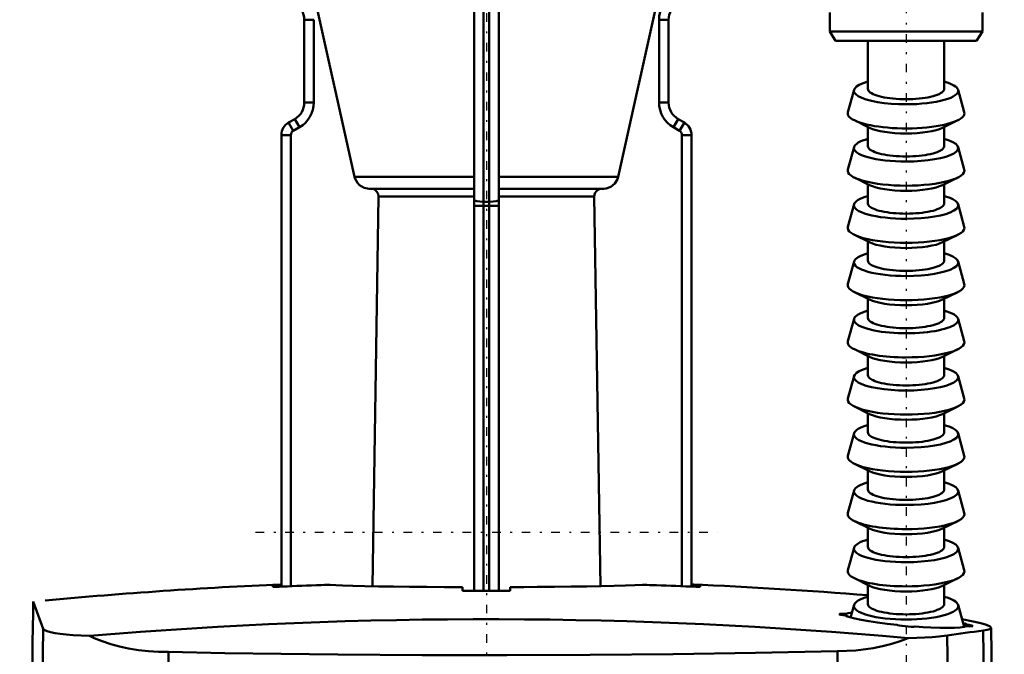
# Model space of a CAD drawing. Header units: millimetres. Extents: x -24 to 27, y -234 to 29.
# Tile 3 of 4: x -24 to 27, y -68 to -35. Entities that reach past the tile are written whole.
import ezdxf

# ---------------------------------------------------------------- set-up
doc = ezdxf.new("R2010")
doc.units = ezdxf.units.MM
doc.linetypes.add('Center', pattern=[1.5, 0.45, -0.5, 0.05, -0.5])
doc.layers.add('050', color=1, linetype='Continuous', lineweight=50)
doc.layers.add('MITTE', color=6, linetype='Center', lineweight=25)

# ---------------------------------------------------------------- blocks, each defined once
blk = doc.blocks.new('11_136_724_00_3_Schwimmer_0_in_136724_3')
at = {"layer": '050'}
for p, q in [((-11.205, -64.651), (-11.205, -64.56)), ((-1.25, -64.872), (-1.25, -64.67)), ((1.25, -64.872), (1.25, -64.67)), ((11.205, -64.56), (11.205, -64.651)), ((-23.772, -66.412), (-23.758, -65.43)), ((-23.758, -65.43), (-23.231, -66.865)), ((-23.158, -65.374), (-23.155, -65.381)), ((18.835, -66.07), (18.835, -66.16)), ((-23.774, -66.422), (-24.47, -116.294)), ((-23.772, -66.412), (-23.774, -66.422)), ((-23.231, -66.865), (-23.92, -116.294)), ((25.165, -66.632), (25.165, -66.721)), ((26.046, -66.951), (26.67, -116.294)), ((27.15, -116.294), (26.459, -66.81)), ((24.156, -67.207), (24.777, -116.294)), ((-16.671, -68.07), (-16.752, -116.294)), ((18.413, -68.03), (18.506, -116.294)), ((-24.47, -116.294), (27.15, -116.294))]:
    blk.add_line(p, q, dxfattribs=at)
for points in [[(-11.205, -64.56), (-11.177, -64.557), (-11.096, -64.552), (-10.97, -64.545), (-10.815, -64.538), (-10.75, -64.535)], [(-10.705, -64.644), (-10.87, -64.65), (-11.017, -64.654), (-11.129, -64.655), (-11.193, -64.653), (-11.205, -64.651)], [(-8.657, -64.564), (-8.492, -64.559), (-8.345, -64.557), (-8.233, -64.557), (-8.189, -64.559)], [(-1.25, -64.67), (-2.205, -64.667), (-3.133, -64.661), (-4.028, -64.653), (-4.876, -64.642), (-5.66, -64.631), (-6.372, -64.617), (-7.005, -64.602), (-7.549, -64.586), (-7.898, -64.572), (-8.189, -64.559)], [(8.189, -64.559), (7.786, -64.577), (7.283, -64.594), (6.693, -64.61), (6.017, -64.624), (5.267, -64.637), (4.45, -64.648), (3.575, -64.657), (2.657, -64.664), (1.96, -64.668), (1.25, -64.67)], [(8.189, -64.559), (8.273, -64.557), (8.401, -64.558), (8.557, -64.561), (8.657, -64.564)], [(11.205, -64.651), (11.177, -64.654), (11.096, -64.655), (10.971, -64.653), (10.816, -64.648), (10.705, -64.644)], [(10.751, -64.535), (10.87, -64.541), (11.017, -64.548), (11.129, -64.554), (11.193, -64.558), (11.205, -64.56)], [(18.5, -66.089), (18.504, -66.084), (18.553, -66.072), (18.652, -66.067), (18.789, -66.068), (18.835, -66.07)], [(18.835, -66.07), (18.958, -66.032), (19.163, -66.004)], [(18.835, -66.16), (18.687, -66.141), (18.575, -66.12), (18.512, -66.1), (18.5, -66.089)], [(21.528, -66.654), (21, -66.595), (20.501, -66.531), (20.046, -66.462), (19.647, -66.392), (19.314, -66.322), (19.058, -66.254), (18.922, -66.205), (18.835, -66.16)], [(26.459, -66.81), (26.402, -66.739), (26.222, -66.655), (25.926, -66.564), (25.516, -66.468), (25.008, -66.372), (24.938, -66.36)], [(24.996, -66.555), (25.078, -66.586), (25.165, -66.632)], [(-23.231, -66.865), (-23.154, -66.925), (-23.028, -66.98), (-22.847, -67.032), (-22.615, -67.08), (-22.344, -67.12), (-22.028, -67.156), (-21.658, -67.186), (-21.247, -67.21), (-20.807, -67.227)], [(22.472, -66.738), (22.392, -66.746), (22.268, -66.747), (22.115, -66.74), (21.949, -66.727), (21.788, -66.708), (21.65, -66.685), (21.551, -66.662), (21.528, -66.654)], [(25.165, -66.721), (25.042, -66.76), (24.833, -66.788), (24.545, -66.806), (24.185, -66.812), (23.764, -66.806), (23.295, -66.788), (22.891, -66.766), (22.472, -66.738)], [(25.165, -66.632), (25.313, -66.655), (25.425, -66.678), (25.489, -66.699), (25.5, -66.711)], [(25.5, -66.711), (25.496, -66.716), (25.447, -66.726), (25.348, -66.729), (25.211, -66.724), (25.165, -66.721)], [(26.046, -66.951), (26.255, -66.918), (26.392, -66.877), (26.458, -66.814), (26.459, -66.81)], [(-16.671, -68.07), (-17.201, -68.061), (-17.724, -68.028), (-18.25, -67.969), (-18.761, -67.885), (-19.238, -67.782), (-19.695, -67.658), (-20.139, -67.51), (-20.557, -67.343), (-20.807, -67.227)], [(22.105, -67.34), (21.69, -67.502), (21.249, -67.644), (20.772, -67.769), (20.272, -67.87), (19.373, -67.988), (18.413, -68.03)], [(22.105, -67.34), (22.558, -67.33), (22.98, -67.314), (23.373, -67.291), (23.726, -67.261), (24.156, -67.207)], [(18.413, -68.03), (14.114, -68.121), (9.795, -68.187), (5.44, -68.229), (1.077, -68.246), (-3.361, -68.24), (-7.794, -68.209), (-10.76, -68.175), (-13.72, -68.128), (-16.671, -68.07)]]:
    blk.add_lwpolyline(points, dxfattribs=at)
for radius, start, end in [(249.995, 92.46453, 95.311), (249.88, 91.98536, 92.45534), (249.88, 87.54466, 88.01464), (249.995, 85.41134, 87.53547), (247.941, 84.88516, 94.81378)]:
    blk.add_arc((0, -314.294), radius, start, end, dxfattribs=at)
for centre, major_axis, ratio, start_param, end_param in [((0, -301.822), (-245.312, 0), 0.965926, 4.707293, 4.717485), ((34.225, -313.766), (-3.809, 247.099), 0.423536, 0.0418, 0.059915)]:
    blk.add_ellipse(centre, major_axis=major_axis, ratio=ratio, start_param=start_param, end_param=end_param, dxfattribs=at)
at = {"layer": 'MITTE'}
blk.add_line((-12.1, -61.784), (12.1, -61.784), dxfattribs=at)
blk = doc.blocks.new('12_136_724_00_3_Spindel_0_in_136724_3')
at = {"layer": '050'}
for p, q in [((18, -34.55), (18, -35.55)), ((26, -35.55), (26, -34.55)), ((18, -35.55), (18.3, -36.05)), ((26, -35.55), (18, -35.55)), ((25.7, -36.05), (26, -35.55)), ((25.7, -36.05), (18.3, -36.05)), ((20, -36.05), (20, -38.564)), ((24, -38.564), (24, -36.05)), ((19.273, -38.609), (18.947, -39.783)), ((25.053, -39.783), (24.727, -38.609)), ((19.288, -40.207), (20.082, -40.6)), ((23.918, -40.6), (24.712, -40.207)), ((20, -40.559), (20, -41.564)), ((24, -41.564), (24, -40.559)), ((19.273, -41.609), (18.947, -42.783)), ((25.053, -42.783), (24.727, -41.609)), ((19.288, -43.207), (20.082, -43.6)), ((23.918, -43.6), (24.712, -43.207)), ((20, -43.559), (20, -44.564)), ((24, -44.564), (24, -43.559)), ((19.273, -44.609), (18.947, -45.783)), ((25.053, -45.783), (24.727, -44.609)), ((19.288, -46.207), (20.082, -46.6)), ((23.918, -46.6), (24.712, -46.207)), ((20, -46.559), (20, -47.564)), ((24, -47.564), (24, -46.559)), ((19.273, -47.609), (18.947, -48.783)), ((25.053, -48.783), (24.727, -47.609)), ((19.288, -49.207), (20.082, -49.6)), ((23.918, -49.6), (24.712, -49.207)), ((20, -49.559), (20, -50.564)), ((24, -50.564), (24, -49.559)), ((19.273, -50.609), (18.947, -51.783)), ((25.053, -51.783), (24.727, -50.609)), ((19.288, -52.207), (20.082, -52.6)), ((20, -52.559), (20, -53.564)), ((23.918, -52.6), (24.712, -52.207)), ((24, -53.564), (24, -52.559)), ((19.273, -53.609), (18.947, -54.783)), ((25.053, -54.783), (24.727, -53.609)), ((19.288, -55.207), (20.082, -55.6)), ((23.918, -55.6), (24.712, -55.207)), ((20, -55.559), (20, -56.564)), ((24, -56.564), (24, -55.559)), ((19.273, -56.609), (18.947, -57.783)), ((25.053, -57.783), (24.727, -56.609)), ((19.288, -58.207), (20.082, -58.6)), ((23.918, -58.6), (24.712, -58.207)), ((20, -58.559), (20, -59.564)), ((24, -59.564), (24, -58.559)), ((19.273, -59.609), (18.947, -60.783)), ((25.053, -60.783), (24.727, -59.609)), ((19.288, -61.207), (20.082, -61.6)), ((23.918, -61.6), (24.712, -61.207)), ((20, -61.559), (20, -62.564)), ((24, -62.564), (24, -61.559)), ((19.273, -62.609), (18.947, -63.783)), ((25.053, -63.783), (24.727, -62.609)), ((19.288, -64.207), (20.082, -64.6)), ((23.918, -64.6), (24.712, -64.207)), ((20, -64.559), (20, -65.564)), ((24, -65.564), (24, -64.559)), ((19.273, -65.609), (19.091, -66.263)), ((25.047, -66.758), (24.727, -65.609))]:
    blk.add_line(p, q, dxfattribs=at)
for points in [[(22, -39.1), (21.826, -39.098), (21.653, -39.092), (21.482, -39.082), (21.316, -39.068), (21.155, -39.05), (21, -39.028), (20.853, -39.003), (20.714, -38.975), (20.586, -38.943), (20.468, -38.909), (20.362, -38.871), (20.268, -38.832), (20.187, -38.791), (20.121, -38.747), (20.068, -38.703), (20.03, -38.657), (20.008, -38.611), (20, -38.564)], [(24, -38.564), (23.992, -38.611), (23.97, -38.657), (23.932, -38.703), (23.879, -38.747), (23.813, -38.791), (23.732, -38.832), (23.638, -38.871), (23.532, -38.909), (23.414, -38.943), (23.286, -38.975), (23.147, -39.003), (23, -39.028), (22.845, -39.05), (22.684, -39.068), (22.518, -39.082), (22.347, -39.092), (22.174, -39.098), (22, -39.1)], [(22, -42.1), (21.826, -42.098), (21.653, -42.092), (21.482, -42.082), (21.316, -42.068), (21.155, -42.05), (21, -42.028), (20.853, -42.003), (20.714, -41.975), (20.586, -41.943), (20.468, -41.909), (20.362, -41.871), (20.268, -41.832), (20.187, -41.791), (20.121, -41.747), (20.068, -41.703), (20.03, -41.657), (20.008, -41.611), (20, -41.564)], [(24, -41.564), (23.992, -41.611), (23.97, -41.657), (23.932, -41.703), (23.879, -41.747), (23.813, -41.791), (23.732, -41.832), (23.638, -41.871), (23.532, -41.909), (23.414, -41.943), (23.286, -41.975), (23.147, -42.003), (23, -42.028), (22.845, -42.05), (22.684, -42.068), (22.518, -42.082), (22.347, -42.092), (22.174, -42.098), (22, -42.1)], [(22, -45.1), (21.826, -45.098), (21.653, -45.092), (21.482, -45.082), (21.316, -45.068), (21.155, -45.05), (21, -45.028), (20.853, -45.003), (20.714, -44.975), (20.586, -44.943), (20.468, -44.909), (20.362, -44.871), (20.268, -44.832), (20.187, -44.791), (20.121, -44.747), (20.068, -44.703), (20.03, -44.657), (20.008, -44.611), (20, -44.564)], [(24, -44.564), (23.992, -44.611), (23.97, -44.657), (23.932, -44.703), (23.879, -44.747), (23.813, -44.791), (23.732, -44.832), (23.638, -44.871), (23.532, -44.909), (23.414, -44.943), (23.286, -44.975), (23.147, -45.003), (23, -45.028), (22.845, -45.05), (22.684, -45.068), (22.518, -45.082), (22.347, -45.092), (22.174, -45.098), (22, -45.1)], [(22, -48.1), (21.826, -48.098), (21.653, -48.092), (21.482, -48.082), (21.316, -48.068), (21.155, -48.05), (21, -48.028), (20.853, -48.003), (20.714, -47.975), (20.586, -47.943), (20.468, -47.909), (20.362, -47.871), (20.268, -47.832), (20.187, -47.791), (20.121, -47.747), (20.068, -47.703), (20.03, -47.657), (20.008, -47.611), (20, -47.564)], [(24, -47.564), (23.992, -47.611), (23.97, -47.657), (23.932, -47.703), (23.879, -47.747), (23.813, -47.791), (23.732, -47.832), (23.638, -47.871), (23.532, -47.909), (23.414, -47.943), (23.286, -47.975), (23.147, -48.003), (23, -48.028), (22.845, -48.05), (22.684, -48.068), (22.518, -48.082), (22.347, -48.092), (22.174, -48.098), (22, -48.1)], [(22, -51.1), (21.826, -51.098), (21.653, -51.092), (21.482, -51.082), (21.316, -51.068), (21.155, -51.05), (21, -51.028), (20.853, -51.003), (20.714, -50.975), (20.586, -50.943), (20.468, -50.909), (20.362, -50.871), (20.268, -50.832), (20.187, -50.791), (20.121, -50.747), (20.068, -50.703), (20.03, -50.657), (20.008, -50.611), (20, -50.564)], [(24, -50.564), (23.992, -50.611), (23.97, -50.657), (23.932, -50.703), (23.879, -50.747), (23.813, -50.791), (23.732, -50.832), (23.638, -50.871), (23.532, -50.909), (23.414, -50.943), (23.286, -50.975), (23.147, -51.003), (23, -51.028), (22.845, -51.05), (22.684, -51.068), (22.518, -51.082), (22.347, -51.092), (22.174, -51.098), (22, -51.1)], [(22, -54.1), (21.826, -54.098), (21.653, -54.092), (21.482, -54.082), (21.316, -54.068), (21.155, -54.05), (21, -54.028), (20.853, -54.003), (20.714, -53.975), (20.586, -53.943), (20.468, -53.909), (20.362, -53.871), (20.268, -53.832), (20.187, -53.791), (20.121, -53.747), (20.068, -53.703), (20.03, -53.657), (20.008, -53.611), (20, -53.564)], [(24, -53.564), (23.992, -53.611), (23.97, -53.657), (23.932, -53.703), (23.879, -53.747), (23.813, -53.791), (23.732, -53.832), (23.638, -53.871), (23.532, -53.909), (23.414, -53.943), (23.286, -53.975), (23.147, -54.003), (23, -54.028), (22.845, -54.05), (22.684, -54.068), (22.518, -54.082), (22.347, -54.092), (22.174, -54.098), (22, -54.1)], [(22, -57.1), (21.826, -57.098), (21.653, -57.092), (21.482, -57.082), (21.316, -57.068), (21.155, -57.05), (21, -57.028), (20.853, -57.003), (20.714, -56.975), (20.586, -56.943), (20.468, -56.909), (20.362, -56.871), (20.268, -56.832), (20.187, -56.791), (20.121, -56.747), (20.068, -56.703), (20.03, -56.657), (20.008, -56.611), (20, -56.564)], [(24, -56.564), (23.992, -56.611), (23.97, -56.657), (23.932, -56.703), (23.879, -56.747), (23.813, -56.791), (23.732, -56.832), (23.638, -56.871), (23.532, -56.909), (23.414, -56.943), (23.286, -56.975), (23.147, -57.003), (23, -57.028), (22.845, -57.05), (22.684, -57.068), (22.518, -57.082), (22.347, -57.092), (22.174, -57.098), (22, -57.1)], [(22, -60.1), (21.826, -60.098), (21.653, -60.092), (21.482, -60.082), (21.316, -60.068), (21.155, -60.05), (21, -60.028), (20.853, -60.003), (20.714, -59.975), (20.586, -59.943), (20.468, -59.909), (20.362, -59.871), (20.268, -59.832), (20.187, -59.791), (20.121, -59.747), (20.068, -59.703), (20.03, -59.657), (20.008, -59.611), (20, -59.564)], [(24, -59.564), (23.992, -59.611), (23.97, -59.657), (23.932, -59.703), (23.879, -59.747), (23.813, -59.791), (23.732, -59.832), (23.638, -59.871), (23.532, -59.909), (23.414, -59.943), (23.286, -59.975), (23.147, -60.003), (23, -60.028), (22.845, -60.05), (22.684, -60.068), (22.518, -60.082), (22.347, -60.092), (22.174, -60.098), (22, -60.1)], [(22, -63.1), (21.826, -63.098), (21.653, -63.092), (21.482, -63.082), (21.316, -63.068), (21.155, -63.05), (21, -63.028), (20.853, -63.003), (20.714, -62.975), (20.586, -62.943), (20.468, -62.909), (20.362, -62.871), (20.268, -62.832), (20.187, -62.791), (20.121, -62.747), (20.068, -62.703), (20.03, -62.657), (20.008, -62.611), (20, -62.564)], [(24, -62.564), (23.992, -62.611), (23.97, -62.657), (23.932, -62.703), (23.879, -62.747), (23.813, -62.791), (23.732, -62.832), (23.638, -62.871), (23.532, -62.909), (23.414, -62.943), (23.286, -62.975), (23.147, -63.003), (23, -63.028), (22.845, -63.05), (22.684, -63.068), (22.518, -63.082), (22.347, -63.092), (22.174, -63.098), (22, -63.1)], [(22, -66.1), (21.826, -66.098), (21.653, -66.092), (21.482, -66.082), (21.316, -66.068), (21.155, -66.05), (21, -66.028), (20.853, -66.003), (20.714, -65.975), (20.586, -65.943), (20.468, -65.909), (20.362, -65.871), (20.268, -65.832), (20.187, -65.791), (20.121, -65.747), (20.068, -65.703), (20.03, -65.657), (20.008, -65.611), (20, -65.564)], [(24, -65.564), (23.992, -65.611), (23.97, -65.657), (23.932, -65.703), (23.879, -65.747), (23.813, -65.791), (23.732, -65.832), (23.638, -65.871), (23.532, -65.909), (23.414, -65.943), (23.286, -65.975), (23.147, -66.003), (23, -66.028), (22.845, -66.05), (22.684, -66.068), (22.518, -66.082), (22.347, -66.092), (22.174, -66.098), (22, -66.1)]]:
    blk.add_lwpolyline(points, dxfattribs=at)
for centre, major_axis, start_param, end_param in [((22, -38.66), (2.734, 0), 2.391283, 4.712389), ((22, -38.66), (2.734, 0), 0.071859, 0.750309), ((22, -38.66), (2.734, 0), 4.712389, 6.355044), ((22, -39.84), (3.061, 0), 3.069734, 3.624213), ((22, -39.84), (3.061, 0), 3.624213, 6.355044), ((22, -40.34), (2.165, 0), 3.624213, 4.712389), ((22, -40.34), (2.165, 0), 4.712389, 5.800565), ((22, -41.66), (2.734, 0), 2.391283, 3.069734), ((22, -41.66), (2.734, 0), 4.712389, 7.033495), ((22, -41.66), (2.734, 0), 3.069734, 4.712389), ((22, -42.84), (3.061, 0), 3.069734, 4.712389), ((22, -42.84), (3.061, 0), 4.712389, 6.355044), ((22, -43.34), (2.165, 0), 3.624213, 4.712389), ((22, -43.34), (2.165, 0), 4.712389, 5.800565), ((22, -44.66), (2.734, 0), 2.391283, 3.069734), ((22, -44.66), (2.734, 0), 4.712389, 7.033495), ((22, -44.66), (2.734, 0), 3.069734, 4.712389), ((22, -45.84), (3.061, 0), 3.069734, 4.712389), ((22, -45.84), (3.061, 0), 4.712389, 6.355044), ((22, -46.34), (2.165, 0), 3.624213, 5.800565), ((22, -47.66), (2.734, 0), 2.391283, 3.069734), ((22, -47.66), (2.734, 0), 4.712389, 7.033495), ((22, -47.66), (2.734, 0), 3.069734, 4.712389), ((22, -48.84), (3.061, 0), 3.069734, 4.712389), ((22, -48.84), (3.061, 0), 4.712389, 6.355044), ((22, -49.34), (2.165, 0), 3.624213, 5.800565), ((22, -50.66), (2.734, 0), 3.069734, 7.033495), ((22, -50.66), (2.734, 0), 2.391283, 3.069734), ((22, -51.84), (3.061, 0), 3.069734, 3.624213), ((22, -51.84), (3.061, 0), 4.712389, 6.355044), ((22, -51.84), (3.061, 0), 3.624213, 4.712389), ((22, -52.34), (2.165, 0), 3.624213, 4.712389), ((22, -52.34), (2.165, 0), 4.712389, 5.800565), ((22, -53.66), (2.734, 0), 2.391283, 4.712389), ((22, -53.66), (2.734, 0), 4.712389, 7.033495), ((22, -54.84), (3.061, 0), 3.069734, 4.712389), ((22, -54.84), (3.061, 0), 4.712389, 6.355044), ((22, -55.34), (2.165, 0), 3.624213, 4.712389), ((22, -55.34), (2.165, 0), 4.712389, 5.800565), ((22, -56.66), (2.734, 0), 2.391283, 3.069734), ((22, -56.66), (2.734, 0), 4.712389, 7.033495), ((22, -56.66), (2.734, 0), 3.069734, 4.712389), ((22, -57.84), (3.061, 0), 3.069734, 4.712389), ((22, -57.84), (3.061, 0), 4.712389, 6.355044), ((22, -58.34), (2.165, 0), 3.624213, 4.712389), ((22, -58.34), (2.165, 0), 4.712389, 5.800565), ((22, -59.66), (2.734, 0), 2.391283, 3.069734), ((22, -59.66), (2.734, 0), 4.712389, 7.033495), ((22, -59.66), (2.734, 0), 3.069734, 4.712389), ((22, -60.84), (3.061, 0), 3.069734, 3.624213), ((22, -60.84), (3.061, 0), 4.712389, 6.355044), ((22, -60.84), (3.061, 0), 3.624213, 4.712389), ((22, -61.34), (2.165, 0), 3.624213, 5.800565), ((22, -62.66), (2.734, 0), 2.391283, 3.069734), ((22, -62.66), (2.734, 0), 4.712389, 7.033495), ((22, -62.66), (2.734, 0), 3.069734, 4.712389), ((22, -63.84), (3.061, 0), 3.069734, 3.624213), ((22, -63.84), (3.061, 0), 4.712389, 6.355044), ((22, -63.84), (3.061, 0), 3.624213, 4.712389), ((22, -64.34), (2.165, 0), 3.624213, 4.712389), ((22, -64.34), (2.165, 0), 4.712389, 5.800565), ((22, -65.66), (2.734, 0), 2.391283, 3.069734), ((22, -65.66), (2.734, 0), 0.071859, 0.750309), ((22, -65.66), (2.734, 0), 3.069734, 4.712389), ((22, -65.66), (2.734, 0), 4.712389, 6.355044)]:
    blk.add_ellipse(centre, major_axis=major_axis, ratio=0.258819, start_param=start_param, end_param=end_param, dxfattribs=at)
at = {"layer": 'MITTE'}
blk.add_line((22, -27.94), (22, -162.36), dxfattribs=at)
blk = doc.blocks.new('13_136_724_00_3_Einlaufrohr_0_in_136724_3')
at = {"layer": '050'}
for p, q in [((-6.913, -43.167), (-10.244, -28.167)), ((10.244, -28.167), (6.913, -43.167)), ((-0.65, -64.87), (-0.65, -28.463)), ((-0.15, -28.448), (-0.15, -64.869)), ((0.15, -64.869), (0.15, -28.448)), ((0.65, -28.463), (0.65, -64.87)), ((-9.05, -34.934), (-9.55, -34.934)), ((-9.55, -39.274), (-9.55, -34.934)), ((-9.05, -34.934), (-9.05, -39.274)), ((9.05, -39.274), (9.05, -34.934)), ((9.55, -34.934), (9.05, -34.934)), ((9.55, -34.934), (9.55, -39.274)), ((-9.05, -39.274), (-9.55, -39.274)), ((9.55, -39.274), (9.05, -39.274)), ((-10.375, -40.327), (-10.05, -40.14)), ((-9.8, -40.573), (-10.05, -40.14)), ((10.05, -40.14), (9.8, -40.573)), ((10.05, -40.14), (10.375, -40.327)), ((-10.125, -40.76), (-10.375, -40.327)), ((-9.8, -40.573), (-10.125, -40.76)), ((10.125, -40.76), (9.8, -40.573)), ((10.375, -40.327), (10.125, -40.76)), ((-10.75, -64.645), (-10.75, -40.977)), ((-10.25, -40.977), (-10.75, -40.977)), ((-10.25, -40.977), (-10.25, -64.625)), ((10.75, -40.977), (10.25, -40.977)), ((10.25, -64.625), (10.25, -40.977)), ((10.75, -40.977), (10.75, -64.645)), ((-6.913, -43.167), (-0.65, -43.167)), ((0.65, -43.167), (6.913, -43.167)), ((-6.15, -43.794), (-6.108, -43.794)), ((-6.128, -43.794), (-0.651, -43.794)), ((0.652, -43.794), (6.128, -43.794)), ((6.107, -43.794), (6.149, -43.794)), ((-5.977, -64.625), (-5.655, -44.198)), ((-5.655, -44.198), (-0.65, -44.198)), ((0.65, -44.198), (5.655, -44.198)), ((5.655, -44.198), (5.977, -64.625)), ((-0.65, -44.693), (0.65, -44.693)), ((0.15, -44.477), (-0.15, -44.477))]:
    blk.add_line(p, q, dxfattribs=at)
for points in [[(-6.913, -43.167), (-6.891, -43.246), (-6.765, -43.483), (-6.65, -43.603), (-6.417, -43.74), (-6.153, -43.793), (-6.15, -43.794)], [(6.149, -43.794), (6.27, -43.781), (6.526, -43.689), (6.735, -43.518), (6.875, -43.288), (6.913, -43.167)], [(-5.655, -44.198), (-5.675, -44.066), (-5.738, -43.948), (-5.836, -43.857), (-5.911, -43.819), (-6.034, -43.792)], [(6.081, -43.792), (6.002, -43.795), (5.873, -43.836), (5.764, -43.917), (5.689, -44.03), (5.663, -44.11), (5.655, -44.198)]]:
    blk.add_lwpolyline(points, dxfattribs=at)
for centre, radius, start, end in [((-10.55, -34.934), 1, 0, 60), ((10.55, -34.934), 1.5, 120, 180), ((10.55, -34.934), 1, 120, 180), ((-10.55, -39.274), 1, 300, 360), ((-10.55, -39.274), 1.5, 300, 0), ((10.55, -39.274), 1.5, 180, 240), ((10.55, -39.274), 1, 180, 240), ((-10, -40.977), 0.75, 120, 180), ((-10, -40.977), 0.25, 120, 180), ((10, -40.977), 0.25, 0, 60), ((10, -40.977), 0.75, 360, 60)]:
    blk.add_arc(centre, radius, start, end, dxfattribs=at)
for centre, start_param, end_param in [((-0.15, -44.369), 3.141593, 4.712389), ((0.15, -44.369), 4.712389, 6.283185)]:
    blk.add_ellipse(centre, major_axis=(0.5, 0), ratio=0.216269, start_param=start_param, end_param=end_param, dxfattribs=at)
blk = doc.blocks.new('15_136_724_00_3_Gehause_0_in_136724_3')
at = {"layer": 'MITTE'}
blk.add_line((0, 28.955), (0, -233.503), dxfattribs=at)

msp = doc.modelspace()

# ---------------------------------------------------------------- block references
for name in ['15_136_724_00_3_Gehause_0_in_136724_3', '12_136_724_00_3_Spindel_0_in_136724_3', '13_136_724_00_3_Einlaufrohr_0_in_136724_3', '11_136_724_00_3_Schwimmer_0_in_136724_3']:
    msp.add_blockref(name, (0, 0))

doc.saveas('drawing.dxf')
